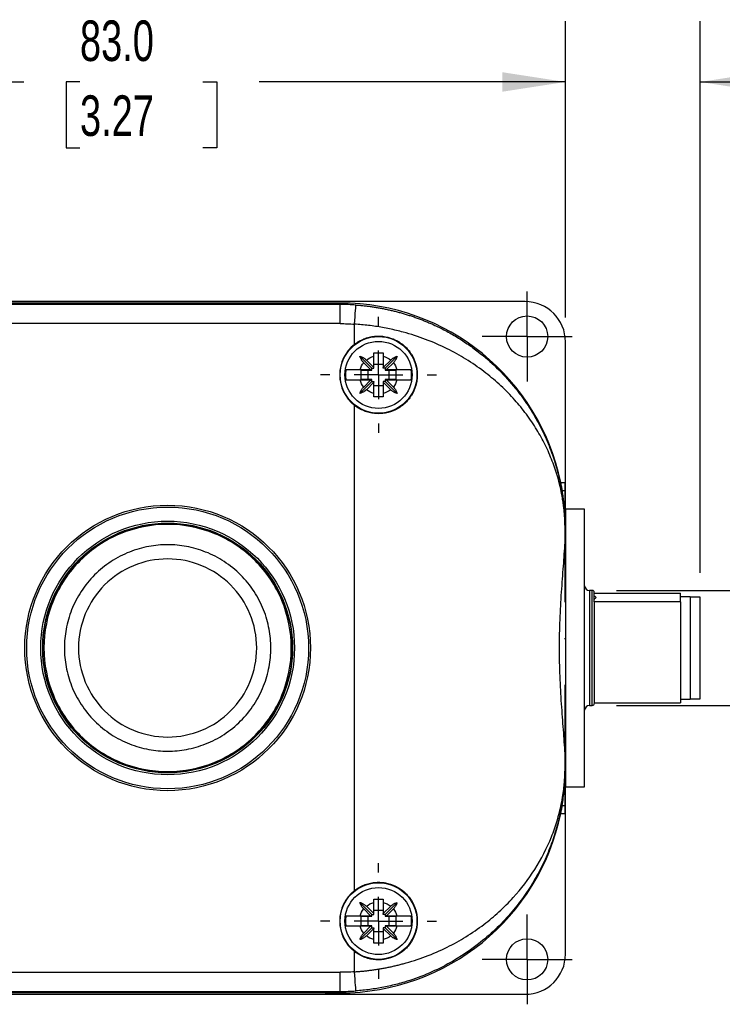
# Model space of a CAD drawing. Header units: millimetres. Extents: x 13 to 546, y 13 to 419.
# Tile 3 of 9: x 85 to 158, y 129 to 232. Entities that reach past the tile are written whole.
import ezdxf

# ---------------------------------------------------------------- set-up
doc = ezdxf.new("R2010")
doc.units = ezdxf.units.MM
doc.header["$LTSCALE"] = 2
doc.linetypes.add('SLD-Center', pattern=[19.05, 15.24, -1.27, 1.27, -1.27])
doc.linetypes.add('SLD-Solid', pattern=[0])
doc.layers.add('CENTER', color=40, linetype='SLD-Center')
doc.layers.add('DIMENSIONS', color=140, linetype='SLD-Solid', lineweight=25)
doc.styles.add('SLDTEXTSTYLE0', font='TXT', dxfattribs={"width": 0.7})
doc.dimstyles.new('SLDDIMSTYLE0', dxfattribs={"dimtxt": 4.316016, "dimasz": 6.604, "dimexe": 0, "dimexo": 0.0625, "dimgap": 1.079004, "dimtad": 0, "dimtih": 1, "dimtoh": 1, "dimrnd": 1e-09, "dimzin": 4, "dimdsep": 46, "dimtxsty": 'SLDTEXTSTYLE0', "dimsah": 1, "dimcen": 0.09, "dimadec": 0, "dimazin": 1, "dimtfac": 1, "dimtofl": 0, "dimtmove": 0, "dimatfit": 3, "dimfxl": 0, "dimfrac": 2, "dimtolj": 1, "dimtzin": 12, "dimarcsym": 0})
doc.dimstyles.new('SLDDIMSTYLE2', dxfattribs={"dimtxt": 4.316016, "dimasz": 6.604, "dimexe": 0, "dimexo": 0.0625, "dimgap": 1.079004, "dimtad": 0, "dimtih": 1, "dimtoh": 1, "dimrnd": 1e-09, "dimzin": 12, "dimdsep": 46, "dimtxsty": 'SLDTEXTSTYLE0', "dimsah": 1, "dimcen": 0.09, "dimadec": 0, "dimazin": 3, "dimtfac": 1, "dimtmove": 0, "dimatfit": 0, "dimfxl": 0, "dimfrac": 2, "dimtolj": 1, "dimtzin": 12, "dimarcsym": 0})

# ---------------------------------------------------------------- blocks, each defined once
blk = doc.blocks.new('_D')
at = {"layer": 'DIMENSIONS'}
for p, q in [((58.59, 200.96), (58.59, 231.89)), ((141.59, 200.96), (141.59, 231.89)), ((58.59, 225.54), (85.11, 225.54)), ((90.95, 225.54), (89.51, 225.54)), ((89.51, 225.54), (89.51, 218.68)), ((103.78, 225.54), (105.23, 225.54)), ((105.23, 225.54), (105.23, 218.68)), ((141.59, 225.54), (109.63, 225.54)), ((89.51, 218.68), (90.95, 218.68)), ((105.23, 218.68), (103.78, 218.68))]:
    blk.add_line(p, q, dxfattribs=at)
for points in [[(58.59, 225.54), (65.2, 224.52), (65.2, 226.56)], [(141.59, 225.54), (134.99, 226.56), (134.99, 224.52)]]:
    blk.add_solid(points, dxfattribs=at)
at = {"layer": 'DIMENSIONS', "char_height": 4.233, "attachment_point": 1, "style": 'SLDTEXTSTYLE0'}
for s, insert in [('83.0', (90.95, 231.96)), ('3.27', (90.95, 224.14))]:
    blk.add_mtext(s, dxfattribs=dict(at, insert=insert))
blk = doc.blocks.new('_D_2')
at = {"layer": 'DIMENSIONS'}
for p, q in [((176.8, 194.02), (164.1, 194.02)), ((164.1, 194.02), (164.1, 172.47)), ((146.93, 172.47), (170.45, 172.47)), ((146.93, 160.47), (170.45, 160.47)), ((164.1, 160.47), (164.1, 147.77))]:
    blk.add_line(p, q, dxfattribs=at)
for points in [[(164.1, 172.47), (165.11, 179.08), (163.08, 179.08)], [(164.1, 160.47), (163.08, 153.87), (165.11, 153.87)]]:
    blk.add_solid(points, dxfattribs=at)
at = {"layer": 'DIMENSIONS', "char_height": 4.233, "attachment_point": 1, "style": 'SLDTEXTSTYLE0'}
for s, insert in [('M12-1.0', (179.7, 199.48)), ('THREAD', (179.85, 192.62))]:
    blk.add_mtext(s, dxfattribs=dict(at, insert=insert))
blk = doc.blocks.new('_D_3')
at = {"layer": 'DIMENSIONS'}
for p, q in [((141.59, 200.96), (141.59, 231.89)), ((155.64, 174.31), (155.64, 231.89)), ((141.59, 225.54), (128.89, 225.54)), ((155.64, 225.54), (173.66, 225.54)), ((179.51, 225.54), (178.06, 225.54)), ((178.06, 225.54), (178.06, 218.68)), ((192.34, 225.54), (193.78, 225.54)), ((193.78, 225.54), (193.78, 218.68)), ((178.06, 218.68), (179.51, 218.68)), ((193.78, 218.68), (192.34, 218.68))]:
    blk.add_line(p, q, dxfattribs=at)
for points in [[(141.59, 225.54), (134.99, 226.56), (134.99, 224.52)], [(155.64, 225.54), (162.25, 224.52), (162.25, 226.56)]]:
    blk.add_solid(points, dxfattribs=at)
at = {"layer": 'DIMENSIONS', "char_height": 4.233, "attachment_point": 1, "style": 'SLDTEXTSTYLE0'}
for s, insert in [('14.1', (179.51, 231.96)), ('0.55', (179.51, 224.14))]:
    blk.add_mtext(s, dxfattribs=dict(at, insert=insert))
blk = doc.blocks.new('SW_CENTERMARKSYMBOL_0')
at = {"layer": 'CENTER', "color": 0}
for p, q in [((0, 2.54), (0, 4.69)), ((0, 0), (0, 2.54)), ((-2.54, 0), (-4.69, 0)), ((0, 0), (-2.54, 0)), ((0, 0), (0, -2.54)), ((0, 0), (2.54, 0)), ((2.54, 0), (4.69, 0)), ((0, -2.54), (0, -4.69))]:
    blk.add_line(p, q, dxfattribs=at)
blk = doc.blocks.new('SW_CENTERMARKSYMBOL_3')
at = {"layer": 'CENTER', "color": 0}
for p, q in [((0, 2.54), (0, 4.69)), ((0, 0), (0, 2.54)), ((-2.54, 0), (-4.69, 0)), ((0, 0), (-2.54, 0)), ((0, 0), (0, -2.54)), ((0, 0), (2.54, 0)), ((2.54, 0), (4.69, 0)), ((0, -2.54), (0, -4.69))]:
    blk.add_line(p, q, dxfattribs=at)
blk = doc.blocks.new('SW_CENTERMARKSYMBOL_5')
at = {"layer": 'CENTER', "color": 0}
for p, q in [((0, 5.08), (0, 6.04)), ((0, 0), (0, 2.54)), ((-5.08, 0), (-6.04, 0)), ((0, 0), (-2.54, 0)), ((0, 0), (0, -2.54)), ((0, 0), (2.54, 0)), ((5.08, 0), (6.04, 0)), ((0, -5.08), (0, -6.04))]:
    blk.add_line(p, q, dxfattribs=at)
blk = doc.blocks.new('SW_CENTERMARKSYMBOL_6')
at = {"layer": 'CENTER', "color": 0}
for p, q in [((0, 5.08), (0, 6.04)), ((0, 0), (0, 2.54)), ((-5.08, 0), (-6.04, 0)), ((0, 0), (-2.54, 0)), ((0, 0), (0, -2.54)), ((0, 0), (2.54, 0)), ((5.08, 0), (6.04, 0)), ((0, -5.08), (0, -6.04))]:
    blk.add_line(p, q, dxfattribs=at)

msp = doc.modelspace()

# ---------------------------------------------------------------- linework, layer by layer
for p, q in [((89.093, 202.618), (62.793, 202.618)), ((116.531, 202.471), (83.654, 202.471)), ((89.093, 202.616), (89.093, 202.618)), ((111.093, 202.616), (89.093, 202.616)), ((111.093, 202.618), (111.093, 202.616)), ((137.393, 202.618), (111.093, 202.618)), ((117.353, 202.471), (116.531, 202.471)), ((116.531, 202.471), (116.531, 202.468)), ((117.353, 202.471), (118.093, 202.471)), ((118.093, 202.471), (117.353, 202.471)), ((118.093, 202.32), (118.093, 202.471)), ((118.093, 202.32), (82.093, 202.32)), ((118.093, 200.32), (118.093, 202.32)), ((118.093, 200.32), (82.093, 200.32)), ((119.593, 198.157), (119.593, 200.267)), ((141.593, 181.342), (141.593, 198.418)), ((121.393, 195.671), (120.156, 196.908)), ((120.823, 196.516), (121.593, 195.746)), ((121.593, 195.746), (121.593, 196.908)), ((122.593, 196.908), (122.593, 195.746)), ((122.593, 195.746), (123.363, 196.516)), ((122.793, 195.671), (124.029, 196.908)), ((120.17, 195.521), (121.268, 195.521)), ((120.293, 195.471), (121.393, 195.471)), ((120.293, 194.471), (120.293, 195.471)), ((121.268, 195.521), (120.548, 196.241)), ((120.993, 195.471), (120.993, 194.471)), ((121.268, 195.521), (121.393, 195.521)), ((121.393, 195.671), (121.593, 195.671)), ((121.393, 195.521), (121.393, 195.671)), ((121.393, 195.471), (121.393, 195.521)), ((122.593, 196.071), (121.593, 196.071)), ((121.593, 195.671), (121.593, 195.746)), ((122.593, 195.671), (122.593, 195.746)), ((122.793, 195.671), (122.593, 195.671)), ((122.793, 195.671), (122.793, 195.521)), ((122.918, 195.521), (122.793, 195.521)), ((122.793, 195.521), (122.793, 195.471)), ((122.793, 195.471), (123.892, 195.471)), ((123.638, 196.241), (122.918, 195.521)), ((122.918, 195.521), (124.016, 195.521)), ((123.193, 194.471), (123.193, 195.471)), ((123.892, 195.471), (123.892, 194.471)), ((121.393, 194.271), (120.156, 193.035)), ((121.268, 194.421), (120.17, 194.421)), ((121.393, 194.471), (120.293, 194.471)), ((120.548, 193.701), (121.268, 194.421)), ((121.268, 194.421), (121.393, 194.421)), ((121.393, 194.421), (121.393, 194.471)), ((121.393, 194.271), (121.393, 194.421)), ((121.393, 194.271), (121.593, 194.271)), ((121.593, 194.271), (121.593, 194.196)), ((122.593, 194.271), (122.593, 194.196)), ((122.793, 194.271), (122.593, 194.271)), ((123.892, 194.471), (122.793, 194.471)), ((122.793, 194.471), (122.793, 194.421)), ((122.918, 194.421), (122.793, 194.421)), ((122.793, 194.421), (122.793, 194.271)), ((122.793, 194.271), (124.029, 193.035)), ((122.918, 194.421), (123.638, 193.701)), ((124.016, 194.421), (122.918, 194.421)), ((121.593, 194.196), (120.823, 193.426)), ((121.593, 193.035), (121.593, 194.196)), ((121.593, 193.871), (122.593, 193.871)), ((123.363, 193.426), (122.593, 194.196)), ((122.593, 194.196), (122.593, 193.035)), ((119.593, 141.157), (119.593, 191.786)), ((141.106, 183.732), (141.559, 183.732)), ((141.257, 182.91), (141.558, 182.91)), ((141.559, 178.971), (141.559, 183.732)), ((141.559, 181.342), (141.593, 181.342)), ((141.593, 180.971), (141.593, 181.342)), ((143.593, 180.971), (141.593, 180.971)), ((141.593, 180.971), (141.593, 164.02)), ((143.593, 164.02), (143.593, 180.971)), ((141.546, 177.489), (141.546, 178.971)), ((141.55, 178.971), (141.546, 178.971)), ((141.55, 178.971), (141.557, 178.971)), ((141.55, 177.641), (141.55, 178.971)), ((141.593, 178.928), (141.558, 178.928)), ((141.546, 171.247), (141.546, 177.489)), ((144.393, 172.471), (144.093, 172.471)), ((144.093, 172.471), (144.093, 160.471)), ((144.393, 160.471), (144.393, 172.471)), ((144.593, 172.203), (153.593, 172.203)), ((153.593, 171.744), (153.593, 172.203)), ((154.593, 171.821), (153.593, 171.821)), ((153.593, 171.285), (153.593, 171.744)), ((154.593, 171.821), (154.593, 161.121)), ((155.643, 171.771), (154.593, 171.771)), ((155.643, 161.171), (155.643, 171.771)), ((144.593, 171.285), (144.593, 171.366)), ((144.593, 171.285), (144.593, 160.739)), ((153.593, 171.285), (144.593, 171.285)), ((153.593, 171.285), (153.593, 160.739)), ((141.476, 167.467), (141.593, 167.467)), ((141.593, 164.02), (141.593, 151.971)), ((143.593, 151.971), (143.593, 164.02)), ((141.546, 155.453), (141.546, 162.63)), ((141.593, 161.013), (141.547, 161.013)), ((144.093, 160.471), (144.393, 160.471)), ((144.593, 160.739), (153.593, 160.739)), ((153.593, 161.121), (154.593, 161.121)), ((154.593, 161.171), (155.643, 161.171)), ((141.546, 153.971), (141.546, 155.453)), ((141.55, 153.971), (141.55, 155.302)), ((141.546, 153.971), (141.55, 153.971)), ((141.55, 153.971), (141.557, 153.971)), ((141.559, 149.211), (141.559, 153.946)), ((141.566, 152.908), (141.593, 152.908)), ((141.559, 151.601), (141.593, 151.601)), ((141.593, 151.971), (143.593, 151.971)), ((141.593, 151.601), (141.593, 151.971)), ((141.593, 134.524), (141.593, 151.601)), ((141.257, 150.033), (141.558, 150.033)), ((141.106, 149.211), (141.559, 149.211)), ((121.393, 138.671), (120.156, 139.908)), ((121.593, 138.746), (121.593, 139.908)), ((122.593, 139.908), (122.593, 138.746)), ((122.793, 138.671), (124.029, 139.908)), ((121.268, 138.521), (120.548, 139.241)), ((120.823, 139.516), (121.593, 138.746)), ((122.593, 139.071), (121.593, 139.071)), ((121.593, 138.671), (121.593, 138.746)), ((122.593, 138.746), (123.363, 139.516)), ((122.593, 138.671), (122.593, 138.746)), ((123.638, 139.241), (122.918, 138.521)), ((120.17, 138.521), (121.268, 138.521)), ((120.293, 138.471), (121.393, 138.471)), ((120.293, 137.471), (120.293, 138.471)), ((120.993, 138.471), (120.993, 137.471)), ((121.268, 138.521), (121.393, 138.521)), ((121.393, 138.671), (121.593, 138.671)), ((121.393, 138.521), (121.393, 138.671)), ((121.393, 138.471), (121.393, 138.521)), ((122.793, 138.671), (122.593, 138.671)), ((122.793, 138.671), (122.793, 138.521)), ((122.918, 138.521), (122.793, 138.521)), ((122.793, 138.521), (122.793, 138.471)), ((122.793, 138.471), (123.892, 138.471)), ((122.918, 138.521), (124.016, 138.521)), ((123.193, 137.471), (123.193, 138.471)), ((123.892, 138.471), (123.892, 137.471)), ((121.393, 137.271), (120.156, 136.035)), ((121.268, 137.421), (120.17, 137.421)), ((121.393, 137.471), (120.293, 137.471)), ((120.548, 136.701), (121.268, 137.421)), ((121.593, 137.196), (120.823, 136.426)), ((121.268, 137.421), (121.393, 137.421)), ((121.393, 137.421), (121.393, 137.471)), ((121.393, 137.271), (121.393, 137.421)), ((121.393, 137.271), (121.593, 137.271)), ((121.593, 137.271), (121.593, 137.196)), ((121.593, 136.035), (121.593, 137.196)), ((121.593, 136.871), (122.593, 136.871)), ((122.593, 137.271), (122.593, 137.196)), ((122.793, 137.271), (122.593, 137.271)), ((123.363, 136.426), (122.593, 137.196)), ((122.593, 137.196), (122.593, 136.035)), ((123.892, 137.471), (122.793, 137.471)), ((122.793, 137.471), (122.793, 137.421)), ((122.918, 137.421), (122.793, 137.421)), ((122.793, 137.421), (122.793, 137.271)), ((122.793, 137.271), (124.029, 136.035)), ((122.918, 137.421), (123.638, 136.701)), ((124.016, 137.421), (122.918, 137.421)), ((119.593, 132.675), (119.593, 134.786)), ((82.093, 132.623), (118.093, 132.623)), ((118.093, 130.623), (118.093, 132.623)), ((82.093, 130.623), (118.093, 130.623)), ((118.093, 130.471), (118.093, 130.623)), ((62.793, 130.324), (89.093, 130.324)), ((116.531, 130.471), (83.654, 130.471)), ((89.093, 130.327), (111.093, 130.327)), ((89.093, 130.324), (89.093, 130.327)), ((111.093, 130.327), (111.093, 130.324)), ((111.093, 130.324), (137.393, 130.324)), ((116.531, 130.474), (116.531, 130.471)), ((117.353, 130.471), (116.531, 130.471)), ((118.093, 130.471), (117.353, 130.471)), ((117.353, 130.471), (118.093, 130.471))]:
    msp.add_line(p, q)
for centre, radius in [((137.593, 198.971), 2.15), ((122.093, 194.971), 4), ((122.093, 194.971), 3.5), ((100.093, 166.471), 14.898), ((100.093, 166.471), 14.7), ((100.093, 166.471), 13.234), ((100.093, 166.471), 13.033), ((100.093, 166.471), 13), ((122.093, 137.971), 4), ((122.093, 137.971), 3.5), ((137.593, 133.971), 2.15)]:
    msp.add_circle(centre, radius)
for centre, radius, start, end in [((118.093, 178.971), 23.5, 11.6872, 90), ((118.093, 178.971), 23.5, 11.6872, 90), ((118.093, 178.971), 23.349, 85.97097, 90), ((122.093, 194.971), 4.049, 128.12415, 231.87585), ((144.093, 172.971), 0.5, 180, 270), ((144.393, 172.271), 0.2, 0, 90), ((144.093, 159.971), 0.5, 90, 180), ((144.393, 160.671), 0.2, 270, 0), ((118.093, 153.971), 23.5, 270, 348.3128), ((118.093, 153.971), 23.5, 270, 348.3128), ((122.093, 137.971), 4.049, 128.12415, 231.87585), ((118.093, 153.971), 23.349, 270, 274.02903)]:
    msp.add_arc(centre, radius, start, end)
for centre, major_axis, ratio, start_param, end_param in [((100.093, 202.511), (18, 0), 0.0058178, 3.561206, 5.8635719), ((117.353, 202.466), (0.9, 0), 0.0058178, 1.5707963, 2.7219795), ((137.393, 198.418), (0, 4.2), 0.9999831, 4.712389, 6.2831853), ((141.57, 166.471), (0, 18), 0.0016746, 0.4196134, 0.7433818), ((141.557, 183.732), (0, 0.9), 0.0016746, 3.561206, 4.712389), ((141.632, 166.471), (0, 18), 0.0058178, 0.8031488, 0.9013663), ((141.632, 166.471), (0, 18), 0.0058178, 2.2402264, 2.3384438), ((141.57, 166.471), (0, 18), 0.0016746, 2.3982109, 2.7219793), ((141.557, 149.211), (0, 0.9), 0.0016746, 4.712389, 5.8635719), ((137.393, 134.524), (0, -4.2), 0.9999831, 0, 1.5707963), ((100.093, 130.432), (18, 0), 0.0058178, 0.4196134, 2.7219793), ((117.353, 130.476), (0.9, 0), 0.0058178, 3.561206, 4.712389)]:
    msp.add_ellipse(centre, major_axis=major_axis, ratio=ratio, start_param=start_param, end_param=end_param)
for points, knots in [([(119.593, 200.267), (119.63, 200.794), (119.666, 201.3), (119.718, 202.048), (119.733, 202.259), (119.733, 202.262)], [0, 0, 0, 0, 0.5, 0.5, 1, 1, 1, 1]), ([(119.733, 202.262), (119.874, 202.252), (120.156, 202.23), (120.578, 202.189), (121.001, 202.14), (121.423, 202.083), (121.845, 202.018), (122.267, 201.946), (122.688, 201.866), (123.109, 201.777), (123.529, 201.681), (123.948, 201.578), (124.365, 201.466), (124.782, 201.346), (125.197, 201.218), (125.61, 201.083), (126.022, 200.939), (126.432, 200.787), (126.839, 200.628), (127.245, 200.461), (127.942, 200.158), (128.92, 199.686), (130.15, 198.999), (131.352, 198.229), (132.816, 197.16), (134.489, 195.703), (136.101, 193.954), (137.447, 192.171), (138.503, 190.483), (139.422, 188.697), (140.035, 187.21), (140.463, 185.955), (140.77, 184.915), (141.016, 183.896), (141.169, 183.11), (141.264, 182.554), (141.335, 182.083), (141.401, 181.556), (141.452, 181.065), (141.491, 180.605), (141.516, 180.203), (141.531, 179.886), (141.54, 179.64), (141.546, 179.407), (141.55, 179.185), (141.55, 179.041), (141.55, 178.971)], [0, 0, 0, 0, 0.0104363, 0.0208978, 0.0313876, 0.041909, 0.0524653, 0.0630595, 0.0736949, 0.0843745, 0.0951014, 0.1058787, 0.1167094, 0.1275963, 0.1385424, 0.1495506, 0.1606236, 0.1717642, 0.1829752, 0.1942591, 0.2056186, 0.2418948, 0.27925, 0.3177525, 0.3574647, 0.4287469, 0.5052718, 0.5650711, 0.6292074, 0.6877361, 0.752687, 0.7816686, 0.814436, 0.8566383, 0.8822671, 0.8913158, 0.9107891, 0.9274791, 0.9413889, 0.9566354, 0.9694718, 0.9766833, 0.9832849, 0.9893257, 0.9948699, 1, 1, 1, 1]), ([(141.546, 178.971), (141.546, 179.001), (141.546, 179.063), (141.545, 179.156), (141.544, 179.251), (141.542, 179.348), (141.54, 179.447), (141.535, 179.6), (141.527, 179.812), (141.51, 180.135), (141.48, 180.543), (141.432, 181.031), (141.365, 181.568), (141.274, 182.158), (141.145, 182.849), (140.965, 183.638), (140.653, 184.774), (140.155, 186.204), (139.406, 187.854), (138.485, 189.487), (137.415, 191.042), (136.145, 192.57), (134.718, 193.999), (133.073, 195.371), (131.268, 196.614), (129.235, 197.745), (127.051, 198.699), (125.24, 199.286), (123.963, 199.611), (123.239, 199.774), (122.512, 199.915), (121.784, 200.036), (121.054, 200.135), (120.324, 200.214), (119.836, 200.25), (119.593, 200.267)], [0, 0, 0, 0, 0.0022411, 0.0045496, 0.0069396, 0.0094238, 0.0120135, 0.0147188, 0.0217029, 0.0297163, 0.0435261, 0.0601247, 0.0779915, 0.0984366, 0.1214672, 0.1511243, 0.1829747, 0.2445667, 0.3082422, 0.3682554, 0.432194, 0.4925192, 0.556774, 0.6175927, 0.6823191, 0.743825, 0.8088622, 0.8712775, 0.8900495, 0.908671, 0.9271552, 0.9455161, 0.9637676, 0.9819241, 1, 1, 1, 1]), ([(119.593, 198.157), (119.895, 198.394), (120.222, 198.583), (120.751, 198.796), (120.934, 198.856), (121.302, 198.947), (121.487, 198.979), (121.862, 199.018), (122.053, 199.024), (122.432, 199.01), (122.618, 198.99), (123.171, 198.891), (123.535, 198.771), (124.037, 198.526), (124.198, 198.432), (124.507, 198.223), (124.657, 198.107), (125.074, 197.732), (125.314, 197.447), (125.718, 196.805), (125.871, 196.462), (126.029, 195.917), (126.07, 195.728), (126.123, 195.353), (126.136, 195.164), (126.137, 194.786), (126.123, 194.595), (126.07, 194.217), (126.031, 194.032), (125.874, 193.488), (125.717, 193.137), (125.418, 192.661), (125.308, 192.51), (125.067, 192.222), (124.935, 192.086), (124.518, 191.711), (124.208, 191.501), (123.532, 191.17), (123.178, 191.054), (122.622, 190.953), (122.432, 190.933), (122.056, 190.918), (121.868, 190.924), (121.493, 190.962), (121.305, 190.995), (120.935, 191.086), (120.755, 191.145), (120.229, 191.356), (119.895, 191.549), (119.593, 191.786)], [0, 0, 0, 0, 0.0625, 0.0625, 0.09375, 0.09375, 0.125, 0.125, 0.15625, 0.15625, 0.1875, 0.1875, 0.25, 0.25, 0.28125, 0.28125, 0.3125, 0.3125, 0.375, 0.375, 0.4375, 0.4375, 0.46875, 0.46875, 0.5, 0.5, 0.53125, 0.53125, 0.5625, 0.5625, 0.625, 0.625, 0.65625, 0.65625, 0.6875, 0.6875, 0.75, 0.75, 0.8125, 0.8125, 0.84375, 0.84375, 0.875, 0.875, 0.90625, 0.90625, 0.9375, 0.9375, 1, 1, 1, 1]), ([(120.156, 196.908), (120.189, 196.898), (120.254, 196.878), (120.348, 196.841), (120.443, 196.796), (120.539, 196.741), (120.641, 196.672), (120.737, 196.598), (120.796, 196.542), (120.823, 196.516)], [0, 0, 0, 0, 0.14135479, 0.27503763, 0.40141068, 0.54892215, 0.70071355, 0.86172938, 1, 1, 1, 1]), ([(120.548, 196.241), (120.532, 196.258), (120.498, 196.293), (120.448, 196.352), (120.391, 196.425), (120.332, 196.511), (120.267, 196.621), (120.204, 196.754), (120.173, 196.854), (120.156, 196.908)], [0, 0, 0, 0, 0.0855881, 0.1804197, 0.2847348, 0.429237, 0.5716383, 0.7731143, 1, 1, 1, 1]), ([(121.593, 197.265), (121.677, 197.266), (121.844, 197.269), (122.093, 197.269), (122.342, 197.269), (122.509, 197.266), (122.593, 197.265)], [0, 0, 0, 0, 0.2525997, 0.5, 0.7474003, 1, 1, 1, 1]), ([(121.593, 196.908), (121.593, 196.946), (121.593, 197.025), (121.593, 197.144), (121.593, 197.224), (121.593, 197.265)], [0, 0, 0, 0, 0.320324, 0.6536711, 1, 1, 1, 1]), ([(122.593, 197.265), (122.593, 197.224), (122.593, 197.144), (122.593, 197.025), (122.593, 196.946), (122.593, 196.908)], [0, 0, 0, 0, 0.3463289, 0.679676, 1, 1, 1, 1]), ([(123.363, 196.516), (123.38, 196.532), (123.415, 196.566), (123.473, 196.616), (123.546, 196.673), (123.632, 196.732), (123.743, 196.797), (123.876, 196.86), (123.976, 196.891), (124.029, 196.908)], [0, 0, 0, 0, 0.0855881, 0.1804197, 0.2847348, 0.429237, 0.5716383, 0.7731143, 1, 1, 1, 1]), ([(124.029, 196.908), (124.019, 196.875), (124, 196.81), (123.962, 196.716), (123.918, 196.622), (123.863, 196.525), (123.794, 196.423), (123.719, 196.327), (123.664, 196.268), (123.638, 196.241)], [0, 0, 0, 0, 0.1413548, 0.2750376, 0.4014107, 0.5489222, 0.7007136, 0.8617294, 1, 1, 1, 1]), ([(118.691, 195.521), (118.683, 195.46), (118.665, 195.339), (118.65, 195.155), (118.648, 195.033), (118.647, 194.971)], [0, 0, 0, 0, 0.3334924, 0.6665076, 1, 1, 1, 1]), ([(118.691, 195.521), (118.703, 195.521), (118.727, 195.521), (118.774, 195.521), (118.827, 195.521), (118.887, 195.521), (118.953, 195.521), (119.024, 195.521), (119.1, 195.521), (119.178, 195.521), (119.26, 195.521), (119.343, 195.521), (119.428, 195.522), (119.513, 195.522), (119.599, 195.522), (119.684, 195.522), (119.769, 195.522), (119.852, 195.521), (119.935, 195.521), (120.015, 195.521), (120.093, 195.521), (120.145, 195.521), (120.17, 195.521)], [0, 0, 0, 0, 0.0616545, 0.1220566, 0.1812143, 0.239135, 0.295825, 0.3512897, 0.4055334, 0.4585593, 0.5103697, 0.5609658, 0.6103481, 0.6585164, 0.7054699, 0.7512072, 0.7957269, 0.8390271, 0.8811061, 0.9219621, 0.9615938, 1, 1, 1, 1]), ([(124.016, 195.521), (124.058, 195.521), (124.146, 195.521), (124.28, 195.521), (124.419, 195.522), (124.56, 195.522), (124.703, 195.522), (124.845, 195.521), (124.983, 195.521), (125.114, 195.521), (125.235, 195.521), (125.342, 195.521), (125.433, 195.521), (125.474, 195.521), (125.494, 195.521)], [0, 0, 0, 0, 0.0647019, 0.1328049, 0.204302, 0.2791849, 0.3574456, 0.4390781, 0.52408, 0.6124546, 0.704212, 0.7993701, 0.897955, 1, 1, 1, 1]), ([(125.494, 194.421), (125.503, 194.482), (125.521, 194.604), (125.535, 194.788), (125.541, 194.971), (125.535, 195.155), (125.521, 195.338), (125.503, 195.46), (125.494, 195.521)], [0, 0, 0, 0, 0.167466, 0.3339736, 0.5, 0.6660264, 0.832534, 1, 1, 1, 1]), ([(118.647, 194.971), (118.648, 194.91), (118.65, 194.787), (118.665, 194.603), (118.683, 194.482), (118.691, 194.421)], [0, 0, 0, 0, 0.3334924, 0.6665076, 1, 1, 1, 1]), ([(120.17, 194.421), (120.127, 194.421), (120.04, 194.421), (119.906, 194.421), (119.767, 194.421), (119.626, 194.421), (119.483, 194.421), (119.341, 194.421), (119.203, 194.421), (119.072, 194.421), (118.951, 194.421), (118.844, 194.421), (118.753, 194.421), (118.712, 194.421), (118.691, 194.421)], [0, 0, 0, 0, 0.0647019, 0.1328049, 0.204302, 0.2791849, 0.3574456, 0.4390781, 0.52408, 0.6124546, 0.704212, 0.7993701, 0.897955, 1, 1, 1, 1]), ([(125.494, 194.421), (125.482, 194.421), (125.459, 194.421), (125.412, 194.421), (125.359, 194.421), (125.298, 194.421), (125.232, 194.421), (125.161, 194.421), (125.086, 194.421), (125.007, 194.421), (124.926, 194.421), (124.843, 194.421), (124.758, 194.421), (124.673, 194.421), (124.587, 194.421), (124.501, 194.421), (124.417, 194.421), (124.333, 194.421), (124.251, 194.421), (124.171, 194.421), (124.093, 194.421), (124.041, 194.421), (124.016, 194.421)], [0, 0, 0, 0, 0.0616545, 0.1220566, 0.1812143, 0.239135, 0.295825, 0.3512897, 0.4055334, 0.4585593, 0.5103697, 0.5609658, 0.6103481, 0.6585164, 0.7054699, 0.7512072, 0.7957269, 0.8390271, 0.8811061, 0.9219621, 0.9615938, 1, 1, 1, 1]), ([(120.156, 193.035), (120.166, 193.068), (120.186, 193.132), (120.223, 193.226), (120.268, 193.321), (120.323, 193.418), (120.392, 193.519), (120.466, 193.615), (120.522, 193.674), (120.548, 193.701)], [0, 0, 0, 0, 0.1413548, 0.2750376, 0.4014107, 0.5489222, 0.7007136, 0.8617294, 1, 1, 1, 1]), ([(120.823, 193.426), (120.806, 193.41), (120.771, 193.376), (120.712, 193.326), (120.639, 193.27), (120.554, 193.211), (120.443, 193.146), (120.31, 193.083), (120.21, 193.051), (120.156, 193.035)], [0, 0, 0, 0, 0.0855881, 0.1804197, 0.2847348, 0.429237, 0.5716383, 0.7731143, 1, 1, 1, 1]), ([(124.029, 193.035), (123.996, 193.045), (123.932, 193.064), (123.838, 193.102), (123.743, 193.146), (123.646, 193.201), (123.545, 193.27), (123.449, 193.345), (123.39, 193.4), (123.363, 193.426)], [0, 0, 0, 0, 0.1413548, 0.2750376, 0.4014107, 0.5489222, 0.7007136, 0.8617294, 1, 1, 1, 1]), ([(123.638, 193.701), (123.654, 193.685), (123.688, 193.649), (123.738, 193.591), (123.794, 193.518), (123.854, 193.432), (123.918, 193.321), (123.981, 193.189), (124.013, 193.088), (124.029, 193.035)], [0, 0, 0, 0, 0.0855881, 0.1804197, 0.2847348, 0.429237, 0.5716383, 0.7731143, 1, 1, 1, 1]), ([(121.593, 192.678), (121.593, 192.719), (121.593, 192.798), (121.593, 192.918), (121.593, 192.996), (121.593, 193.035)], [0, 0, 0, 0, 0.3463289, 0.679676, 1, 1, 1, 1]), ([(122.593, 192.678), (122.509, 192.676), (122.342, 192.674), (122.093, 192.673), (121.844, 192.674), (121.677, 192.676), (121.593, 192.678)], [0, 0, 0, 0, 0.2525997, 0.5, 0.7474003, 1, 1, 1, 1]), ([(122.593, 193.035), (122.593, 192.996), (122.593, 192.918), (122.593, 192.798), (122.593, 192.719), (122.593, 192.678)], [0, 0, 0, 0, 0.320324, 0.6536711, 1, 1, 1, 1]), ([(141.257, 182.91), (141.246, 182.981), (141.227, 183.099), (141.174, 183.388), (141.141, 183.559), (141.106, 183.732)], [0, 0, 0, 0, 0.5, 0.5, 1, 1, 1, 1]), ([(141.557, 178.971), (141.562, 179.811), (141.523, 180.556), (141.408, 181.868), (141.332, 182.436), (141.257, 182.91)], [0, 0, 0, 0, 0.5, 0.5, 1, 1, 1, 1]), ([(141.573, 180.524), (141.575, 180.588), (141.581, 180.925), (141.588, 181.156), (141.593, 181.342)], [0, 0, 0, 0, 0.1921849, 1, 1, 1, 1]), ([(100.093, 179.371), (101.781, 179.371), (103.469, 179.035), (106.59, 177.743), (108.021, 176.787), (110.409, 174.399), (111.365, 172.968), (112.657, 169.848), (112.993, 168.16), (112.993, 164.783), (112.657, 163.095), (111.365, 159.975), (110.409, 158.544), (108.021, 156.156), (106.59, 155.199), (103.469, 153.907), (101.781, 153.571), (98.404, 153.571), (96.716, 153.907), (93.596, 155.199), (92.165, 156.156), (89.777, 158.544), (88.821, 159.975), (87.529, 163.095), (87.193, 164.783), (87.193, 168.16), (87.529, 169.848), (88.821, 172.968), (89.777, 174.399), (92.165, 176.787), (93.596, 177.743), (96.716, 179.035), (98.404, 179.371), (100.093, 179.371)], [0, 0, 0, 0, 0.0625, 0.0625, 0.125, 0.125, 0.1875, 0.1875, 0.25, 0.25, 0.3125, 0.3125, 0.375, 0.375, 0.4375, 0.4375, 0.5, 0.5, 0.5625, 0.5625, 0.625, 0.625, 0.6875, 0.6875, 0.75, 0.75, 0.8125, 0.8125, 0.875, 0.875, 0.9375, 0.9375, 1, 1, 1, 1]), ([(89.323, 166.471), (89.323, 167.128), (89.447, 168.481), (90.024, 170.489), (91.024, 172.419), (92.423, 174.141), (94.145, 175.54), (96.076, 176.54), (98.083, 177.117), (100.093, 177.302), (102.103, 177.117), (104.11, 176.54), (106.04, 175.54), (107.763, 174.141), (109.162, 172.419), (110.162, 170.489), (110.739, 168.481), (110.923, 166.471), (110.739, 164.461), (110.162, 162.454), (109.162, 160.524), (107.763, 158.801), (106.04, 157.402), (104.11, 156.402), (102.103, 155.825), (100.093, 155.641), (98.083, 155.825), (96.076, 156.402), (94.145, 157.402), (92.423, 158.801), (91.024, 160.524), (90.024, 162.454), (89.447, 164.461), (89.323, 165.814), (89.323, 166.471)], [0, 0, 0, 0, 0.02912901, 0.06000283, 0.0921602, 0.125, 0.1578398, 0.18999717, 0.22087099, 0.25, 0.27912901, 0.31000283, 0.3421602, 0.375, 0.4078398, 0.43999717, 0.47087099, 0.5, 0.52912901, 0.56000283, 0.5921602, 0.625, 0.6578398, 0.68999717, 0.72087099, 0.75, 0.77912901, 0.81000283, 0.8421602, 0.875, 0.9078398, 0.93999717, 0.97087099, 1, 1, 1, 1]), ([(141.546, 155.453), (141.506, 156.242), (141.446, 157.07), (141.316, 158.8), (141.245, 159.702), (141.151, 161.115), (141.121, 161.591), (141.069, 162.548), (141.046, 163.03), (140.99, 164.485), (140.97, 165.468), (140.969, 166.962), (140.974, 167.461), (140.994, 168.447), (141.009, 168.936), (141.065, 170.392), (141.119, 171.348), (141.213, 172.759), (141.247, 173.223), (141.314, 174.129), (141.348, 174.572), (141.446, 175.872), (141.506, 176.7), (141.546, 177.489)], [0, 0, 0, 0, 0.125, 0.125, 0.25, 0.25, 0.3125, 0.3125, 0.375, 0.375, 0.5, 0.5, 0.5625, 0.5625, 0.625, 0.625, 0.75, 0.75, 0.8125, 0.8125, 0.875, 0.875, 1, 1, 1, 1]), ([(141.546, 155.453), (141.506, 156.242), (141.446, 157.07), (141.316, 158.8), (141.245, 159.702), (141.151, 161.115), (141.121, 161.591), (141.069, 162.548), (141.046, 163.03), (140.99, 164.485), (140.97, 165.468), (140.969, 166.962), (140.974, 167.461), (140.994, 168.447), (141.009, 168.936), (141.065, 170.392), (141.119, 171.348), (141.213, 172.759), (141.247, 173.223), (141.314, 174.129), (141.348, 174.572), (141.446, 175.872), (141.506, 176.7), (141.546, 177.489)], [0, 0, 0, 0, 0.125, 0.125, 0.25, 0.25, 0.3125, 0.3125, 0.375, 0.375, 0.5, 0.5, 0.5625, 0.5625, 0.625, 0.625, 0.75, 0.75, 0.8125, 0.8125, 0.875, 0.875, 1, 1, 1, 1]), ([(90.8, 166.471), (90.8, 168.936), (91.779, 171.3), (95.264, 174.785), (97.628, 175.764), (102.557, 175.764), (104.921, 174.785), (108.407, 171.3), (109.386, 168.936), (109.386, 164.007), (108.407, 161.643), (104.921, 158.157), (102.557, 157.178), (97.628, 157.178), (95.264, 158.157), (91.779, 161.643), (90.8, 164.007), (90.8, 166.471)], [0, 0, 0, 0, 0.125, 0.125, 0.25, 0.25, 0.375, 0.375, 0.5, 0.5, 0.625, 0.625, 0.75, 0.75, 0.875, 0.875, 1, 1, 1, 1]), ([(144.593, 171.366), (144.593, 171.386), (144.593, 171.605), (144.593, 171.936), (144.593, 172.223), (144.593, 172.251), (144.593, 172.265)], [0, 0, 0, 0, 0.0345554, 0.3767778, 0.6996597, 1, 1, 1, 1]), ([(144.593, 171.495), (144.593, 171.537), (144.623, 171.579), (144.698, 171.662), (144.746, 171.703), (144.793, 171.744)], [0, 0, 0, 0, 0.5, 0.5, 1, 1, 1, 1]), ([(144.793, 171.744), (144.792, 171.745), (144.757, 171.776), (144.695, 171.827), (144.655, 171.878), (144.638, 171.899)], [0, 0, 0, 0, 0.0157153, 0.5947304, 1, 1, 1, 1]), ([(119.593, 132.675), (119.735, 132.685), (120.019, 132.705), (120.446, 132.743), (120.872, 132.788), (121.298, 132.84), (121.724, 132.9), (122.149, 132.966), (122.573, 133.04), (122.997, 133.121), (123.419, 133.208), (123.84, 133.303), (124.26, 133.406), (125.333, 133.686), (127.049, 134.243), (129.235, 135.198), (131.268, 136.329), (133.07, 137.567), (134.713, 138.939), (136.584, 140.817), (138.554, 143.405), (139.946, 146.133), (140.652, 148.167), (140.964, 149.305), (141.167, 150.194), (141.322, 151.055), (141.422, 151.813), (141.48, 152.399), (141.509, 152.807), (141.527, 153.131), (141.536, 153.373), (141.542, 153.589), (141.545, 153.783), (141.546, 153.91), (141.546, 153.971)], [0, 0, 0, 0, 0.010558, 0.0211367, 0.0317389, 0.0423676, 0.0530256, 0.0637158, 0.0744408, 0.0852036, 0.0960068, 0.1068532, 0.1177454, 0.1286861, 0.1910142, 0.2562764, 0.3178415, 0.3823375, 0.4429553, 0.5074365, 0.6256772, 0.7552831, 0.8169214, 0.8488479, 0.8784933, 0.9122224, 0.9398628, 0.9564516, 0.9702874, 0.9783056, 0.9852909, 0.9905819, 0.9954529, 1, 1, 1, 1]), ([(141.55, 153.971), (141.55, 153.932), (141.55, 153.853), (141.549, 153.732), (141.547, 153.607), (141.545, 153.478), (141.541, 153.344), (141.537, 153.207), (141.532, 153.065), (141.525, 152.919), (141.511, 152.656), (141.485, 152.256), (141.439, 151.735), (141.374, 151.158), (141.285, 150.513), (141.154, 149.734), (140.972, 148.858), (140.661, 147.615), (140.163, 146.04), (139.417, 144.236), (138.499, 142.452), (137.446, 140.771), (135.734, 138.503), (133.192, 135.943), (129.98, 133.756), (127.146, 132.395), (125.344, 131.752), (124.077, 131.396), (123.358, 131.218), (122.636, 131.064), (121.912, 130.933), (121.187, 130.825), (120.461, 130.738), (119.975, 130.699), (119.733, 130.68)], [0, 0, 0, 0, 0.002874, 0.0058721, 0.0090122, 0.0123098, 0.0157785, 0.0194298, 0.0232735, 0.0273182, 0.0315711, 0.0456974, 0.0626077, 0.0794395, 0.1000064, 0.1243118, 0.155108, 0.1859247, 0.2475266, 0.3130923, 0.3708939, 0.4350469, 0.4950041, 0.6263997, 0.7451341, 0.8102099, 0.8721414, 0.8907932, 0.9092905, 0.9276484, 0.9458823, 0.9640081, 0.9820419, 1, 1, 1, 1]), ([(141.257, 150.033), (141.332, 150.507), (141.408, 151.074), (141.523, 152.386), (141.562, 153.131), (141.557, 153.971)], [0, 0, 0, 0, 0.5, 0.5, 1, 1, 1, 1]), ([(141.593, 151.601), (141.59, 151.716), (141.583, 151.946), (141.575, 152.312), (141.569, 152.637), (141.567, 152.833), (141.565, 152.908)], [0, 0, 0, 0, 0.3511638, 0.7023358, 0.8867225, 1, 1, 1, 1]), ([(141.106, 149.211), (141.141, 149.383), (141.174, 149.553), (141.226, 149.843), (141.246, 149.961), (141.257, 150.033)], [0, 0, 0, 0, 0.5, 0.5, 1, 1, 1, 1]), ([(119.593, 141.157), (119.895, 141.394), (120.222, 141.583), (120.751, 141.796), (120.934, 141.856), (121.302, 141.947), (121.487, 141.979), (121.862, 142.018), (122.053, 142.024), (122.432, 142.01), (122.618, 141.99), (123.171, 141.891), (123.535, 141.771), (124.037, 141.526), (124.198, 141.432), (124.507, 141.223), (124.657, 141.107), (125.074, 140.732), (125.314, 140.447), (125.718, 139.805), (125.871, 139.462), (126.029, 138.917), (126.07, 138.728), (126.123, 138.353), (126.136, 138.164), (126.137, 137.786), (126.123, 137.595), (126.07, 137.217), (126.031, 137.032), (125.874, 136.488), (125.717, 136.137), (125.418, 135.661), (125.308, 135.51), (125.067, 135.222), (124.935, 135.086), (124.518, 134.711), (124.208, 134.501), (123.532, 134.17), (123.178, 134.054), (122.622, 133.953), (122.432, 133.933), (122.056, 133.918), (121.868, 133.924), (121.493, 133.962), (121.305, 133.995), (120.935, 134.086), (120.755, 134.145), (120.229, 134.356), (119.895, 134.549), (119.593, 134.786)], [0, 0, 0, 0, 0.0625, 0.0625, 0.09375, 0.09375, 0.125, 0.125, 0.15625, 0.15625, 0.1875, 0.1875, 0.25, 0.25, 0.28125, 0.28125, 0.3125, 0.3125, 0.375, 0.375, 0.4375, 0.4375, 0.46875, 0.46875, 0.5, 0.5, 0.53125, 0.53125, 0.5625, 0.5625, 0.625, 0.625, 0.65625, 0.65625, 0.6875, 0.6875, 0.75, 0.75, 0.8125, 0.8125, 0.84375, 0.84375, 0.875, 0.875, 0.90625, 0.90625, 0.9375, 0.9375, 1, 1, 1, 1]), ([(120.156, 139.908), (120.189, 139.898), (120.254, 139.878), (120.348, 139.841), (120.443, 139.796), (120.539, 139.741), (120.641, 139.672), (120.737, 139.598), (120.796, 139.542), (120.823, 139.516)], [0, 0, 0, 0, 0.1413548, 0.2750376, 0.4014107, 0.5489222, 0.7007136, 0.8617294, 1, 1, 1, 1]), ([(120.548, 139.241), (120.532, 139.258), (120.498, 139.293), (120.448, 139.352), (120.391, 139.425), (120.332, 139.511), (120.267, 139.621), (120.204, 139.754), (120.173, 139.854), (120.156, 139.908)], [0, 0, 0, 0, 0.0855881, 0.1804197, 0.2847348, 0.429237, 0.5716383, 0.7731143, 1, 1, 1, 1]), ([(121.593, 140.265), (121.677, 140.266), (121.844, 140.269), (122.093, 140.269), (122.342, 140.269), (122.509, 140.266), (122.593, 140.265)], [0, 0, 0, 0, 0.2525997, 0.5, 0.7474003, 1, 1, 1, 1]), ([(121.593, 139.908), (121.593, 139.946), (121.593, 140.025), (121.593, 140.144), (121.593, 140.224), (121.593, 140.265)], [0, 0, 0, 0, 0.32032396, 0.65367108, 1, 1, 1, 1]), ([(122.593, 140.265), (122.593, 140.224), (122.593, 140.144), (122.593, 140.025), (122.593, 139.946), (122.593, 139.908)], [0, 0, 0, 0, 0.34632892, 0.67967604, 1, 1, 1, 1]), ([(123.363, 139.516), (123.38, 139.532), (123.415, 139.566), (123.473, 139.616), (123.546, 139.673), (123.632, 139.732), (123.743, 139.797), (123.876, 139.86), (123.976, 139.891), (124.029, 139.908)], [0, 0, 0, 0, 0.0855881, 0.1804197, 0.2847348, 0.429237, 0.5716383, 0.7731143, 1, 1, 1, 1]), ([(124.029, 139.908), (124.019, 139.875), (124, 139.81), (123.962, 139.716), (123.918, 139.622), (123.863, 139.525), (123.794, 139.423), (123.719, 139.327), (123.664, 139.268), (123.638, 139.241)], [0, 0, 0, 0, 0.1413548, 0.2750376, 0.4014107, 0.5489222, 0.7007136, 0.8617294, 1, 1, 1, 1]), ([(118.691, 138.521), (118.683, 138.46), (118.665, 138.339), (118.65, 138.155), (118.648, 138.033), (118.647, 137.971)], [0, 0, 0, 0, 0.3334924, 0.6665076, 1, 1, 1, 1]), ([(118.647, 137.971), (118.648, 137.91), (118.65, 137.787), (118.665, 137.603), (118.683, 137.482), (118.691, 137.421)], [0, 0, 0, 0, 0.3334924, 0.6665076, 1, 1, 1, 1]), ([(118.691, 138.521), (118.703, 138.521), (118.727, 138.521), (118.774, 138.521), (118.827, 138.521), (118.887, 138.521), (118.953, 138.521), (119.024, 138.521), (119.1, 138.521), (119.178, 138.521), (119.26, 138.521), (119.343, 138.521), (119.428, 138.522), (119.513, 138.522), (119.599, 138.522), (119.684, 138.522), (119.769, 138.522), (119.852, 138.521), (119.935, 138.521), (120.015, 138.521), (120.093, 138.521), (120.145, 138.521), (120.17, 138.521)], [0, 0, 0, 0, 0.0616545, 0.1220566, 0.1812143, 0.239135, 0.295825, 0.3512897, 0.4055334, 0.4585593, 0.5103697, 0.5609658, 0.6103481, 0.6585164, 0.7054699, 0.7512072, 0.7957269, 0.8390271, 0.8811061, 0.9219621, 0.9615938, 1, 1, 1, 1]), ([(124.016, 138.521), (124.058, 138.521), (124.146, 138.521), (124.28, 138.521), (124.419, 138.522), (124.56, 138.522), (124.703, 138.522), (124.845, 138.521), (124.983, 138.521), (125.114, 138.521), (125.235, 138.521), (125.342, 138.521), (125.433, 138.521), (125.474, 138.521), (125.494, 138.521)], [0, 0, 0, 0, 0.0647019, 0.1328049, 0.204302, 0.2791849, 0.3574456, 0.4390781, 0.52408, 0.6124546, 0.704212, 0.7993701, 0.897955, 1, 1, 1, 1]), ([(125.494, 137.421), (125.503, 137.482), (125.521, 137.604), (125.535, 137.788), (125.541, 137.971), (125.535, 138.155), (125.521, 138.338), (125.503, 138.46), (125.494, 138.521)], [0, 0, 0, 0, 0.167466, 0.3339736, 0.5, 0.6660264, 0.832534, 1, 1, 1, 1]), ([(120.17, 137.421), (120.127, 137.421), (120.04, 137.421), (119.906, 137.421), (119.767, 137.421), (119.626, 137.421), (119.483, 137.421), (119.341, 137.421), (119.203, 137.421), (119.072, 137.421), (118.951, 137.421), (118.844, 137.421), (118.753, 137.421), (118.712, 137.421), (118.691, 137.421)], [0, 0, 0, 0, 0.0647019, 0.1328049, 0.204302, 0.2791849, 0.3574456, 0.4390781, 0.52408, 0.6124546, 0.704212, 0.7993701, 0.897955, 1, 1, 1, 1]), ([(120.156, 136.035), (120.166, 136.068), (120.186, 136.132), (120.223, 136.226), (120.268, 136.321), (120.323, 136.418), (120.392, 136.519), (120.466, 136.615), (120.522, 136.674), (120.548, 136.701)], [0, 0, 0, 0, 0.14135479, 0.27503763, 0.40141068, 0.54892215, 0.70071355, 0.86172938, 1, 1, 1, 1]), ([(123.638, 136.701), (123.654, 136.685), (123.688, 136.649), (123.738, 136.591), (123.794, 136.518), (123.854, 136.432), (123.918, 136.321), (123.981, 136.189), (124.013, 136.088), (124.029, 136.035)], [0, 0, 0, 0, 0.0855881, 0.1804197, 0.2847348, 0.429237, 0.5716383, 0.7731143, 1, 1, 1, 1]), ([(125.494, 137.421), (125.482, 137.421), (125.459, 137.421), (125.412, 137.421), (125.359, 137.421), (125.298, 137.421), (125.232, 137.421), (125.161, 137.421), (125.086, 137.421), (125.007, 137.421), (124.926, 137.421), (124.843, 137.421), (124.758, 137.421), (124.673, 137.421), (124.587, 137.421), (124.501, 137.421), (124.417, 137.421), (124.333, 137.421), (124.251, 137.421), (124.171, 137.421), (124.093, 137.421), (124.041, 137.421), (124.016, 137.421)], [0, 0, 0, 0, 0.0616545, 0.1220566, 0.1812143, 0.239135, 0.295825, 0.3512897, 0.4055334, 0.4585593, 0.5103697, 0.5609658, 0.6103481, 0.6585164, 0.7054699, 0.7512072, 0.7957269, 0.8390271, 0.8811061, 0.9219621, 0.9615938, 1, 1, 1, 1]), ([(120.823, 136.426), (120.806, 136.41), (120.771, 136.376), (120.712, 136.326), (120.639, 136.27), (120.554, 136.211), (120.443, 136.146), (120.31, 136.083), (120.21, 136.051), (120.156, 136.035)], [0, 0, 0, 0, 0.0855881, 0.1804197, 0.2847348, 0.429237, 0.5716383, 0.7731143, 1, 1, 1, 1]), ([(121.593, 135.678), (121.593, 135.719), (121.593, 135.798), (121.593, 135.918), (121.593, 135.996), (121.593, 136.035)], [0, 0, 0, 0, 0.3463289, 0.679676, 1, 1, 1, 1]), ([(122.593, 135.678), (122.509, 135.676), (122.342, 135.674), (122.093, 135.673), (121.844, 135.674), (121.677, 135.676), (121.593, 135.678)], [0, 0, 0, 0, 0.2525997, 0.5, 0.7474003, 1, 1, 1, 1]), ([(122.593, 136.035), (122.593, 135.996), (122.593, 135.918), (122.593, 135.798), (122.593, 135.719), (122.593, 135.678)], [0, 0, 0, 0, 0.320324, 0.6536711, 1, 1, 1, 1]), ([(124.029, 136.035), (123.996, 136.045), (123.932, 136.064), (123.838, 136.102), (123.743, 136.146), (123.646, 136.201), (123.545, 136.27), (123.449, 136.345), (123.39, 136.4), (123.363, 136.426)], [0, 0, 0, 0, 0.1413548, 0.2750376, 0.4014107, 0.5489222, 0.7007136, 0.8617294, 1, 1, 1, 1]), ([(119.733, 130.68), (119.733, 130.683), (119.718, 130.895), (119.666, 131.642), (119.63, 132.148), (119.593, 132.675)], [0, 0, 0, 0, 0.5, 0.5, 1, 1, 1, 1])]:
    msp.add_open_spline(points, degree=3, knots=knots)
for points in [[(118.093, 200.32), (118.594, 200.32), (119.093, 200.302), (119.593, 200.267)], [(120.823, 196.516), (121.048, 196.701), (121.311, 196.835), (121.593, 196.908)], [(122.593, 196.908), (122.875, 196.835), (123.138, 196.701), (123.363, 196.516)], [(120.17, 195.521), (120.245, 195.785), (120.374, 196.03), (120.548, 196.241)], [(123.638, 196.241), (123.812, 196.03), (123.94, 195.785), (124.016, 195.521)], [(120.548, 193.701), (120.374, 193.913), (120.245, 194.158), (120.17, 194.421)], [(124.016, 194.421), (123.94, 194.158), (123.812, 193.913), (123.638, 193.701)], [(121.593, 193.035), (121.311, 193.108), (121.048, 193.241), (120.823, 193.426)], [(123.363, 193.426), (123.138, 193.241), (122.875, 193.108), (122.593, 193.035)], [(141.546, 177.489), (141.549, 177.54), (141.55, 177.591), (141.55, 177.641)], [(141.55, 155.302), (141.55, 155.352), (141.549, 155.402), (141.546, 155.453)], [(120.823, 139.516), (121.048, 139.701), (121.311, 139.835), (121.593, 139.908)], [(122.593, 139.908), (122.875, 139.835), (123.138, 139.701), (123.363, 139.516)], [(120.17, 138.521), (120.245, 138.785), (120.374, 139.03), (120.548, 139.241)], [(123.638, 139.241), (123.812, 139.03), (123.94, 138.785), (124.016, 138.521)], [(120.548, 136.701), (120.374, 136.913), (120.245, 137.158), (120.17, 137.421)], [(124.016, 137.421), (123.94, 137.158), (123.812, 136.913), (123.638, 136.701)], [(121.593, 136.035), (121.311, 136.108), (121.048, 136.241), (120.823, 136.426)], [(123.363, 136.426), (123.138, 136.241), (122.875, 136.108), (122.593, 136.035)], [(119.593, 132.675), (119.093, 132.64), (118.594, 132.623), (118.093, 132.623)]]:
    msp.add_open_spline(points, degree=3)

# ---------------------------------------------------------------- block references
at = {"layer": 'CENTER'}
for name, p in [('SW_CENTERMARKSYMBOL_0', (137.593, 198.971)), ('SW_CENTERMARKSYMBOL_6', (122.093, 194.971)), ('SW_CENTERMARKSYMBOL_5', (122.093, 137.971)), ('SW_CENTERMARKSYMBOL_3', (137.593, 133.971))]:
    msp.add_blockref(name, p, dxfattribs=at)

# ---------------------------------------------------------------- dimensions: what is measured, and where the dimension line sits
at = {"layer": 'DIMENSIONS'}
for base, p1, p2, dimstyle, picture, middle in [((141.593, 225.541), (58.593, 198.418), (141.593, 198.418), 'SLDDIMSTYLE0', '_D', (97.367, 225.541)), ((155.643, 225.541), (141.593, 198.418), (155.643, 171.771), 'SLDDIMSTYLE2', '_D_3', (185.923, 225.541))]:
    dim = msp.add_linear_dim(base=base, p1=p1, p2=p2, dimstyle=dimstyle, dxfattribs=at)
    dim.commit()
    dim.dimension.update_dxf_attribs({"geometry": picture, "text_midpoint": middle, "dimtype": 160})
dim = msp.add_linear_dim(base=(164.099, 172.471), p1=(144.393, 160.471), p2=(144.393, 172.471), angle=90, text='M12-1.0\\PTHREAD', dimstyle='SLDDIMSTYLE2', dxfattribs=at)
dim.commit()
dim.dimension.update_dxf_attribs({"geometry": '_D_2', "text_midpoint": (164.099, 194.022), "dimtype": 160})

doc.saveas('drawing.dxf')
